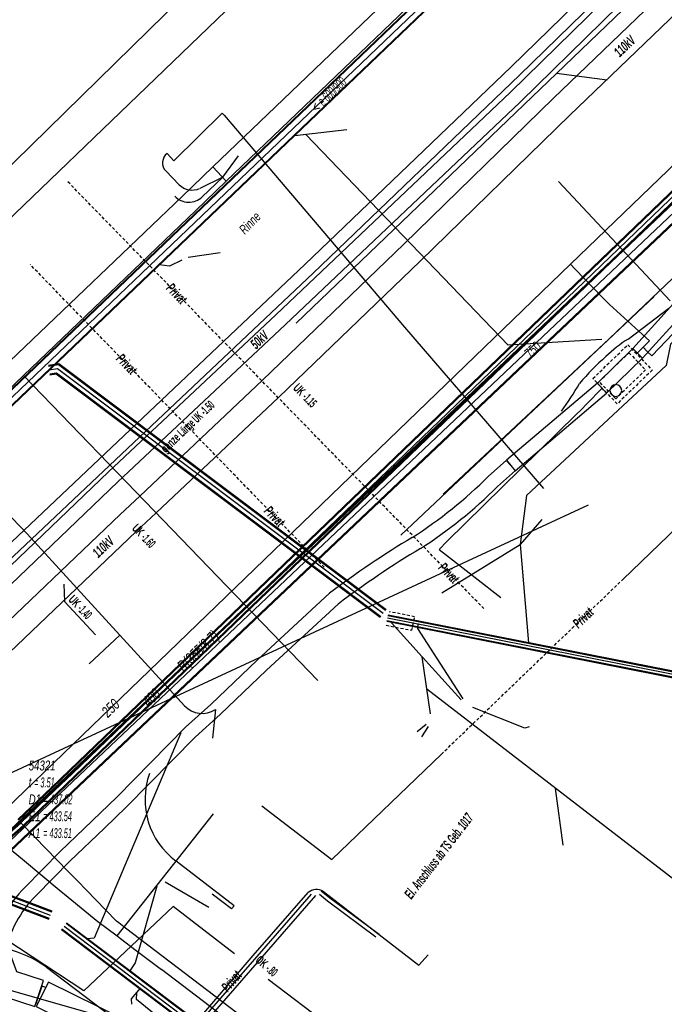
# Model space of a CAD drawing. Header units: metres. Extents: x 2695563 to 2696938, y 1260544 to 1262032.
# Tile 137 of 256: x 2696061 to 2696094, y 1261323 to 1261373. Entities that reach past the tile are written whole.
import ezdxf

# ---------------------------------------------------------------- set-up
doc = ezdxf.new("R2010")
doc.units = ezdxf.units.M
doc.linetypes.add('AUSGEZOGEN', pattern=[0])
doc.linetypes.add('STRICHLINIE2_S3', pattern=[0.25, 0.15, -0.1])
for name, color, linetype in [('AW_LK_ Haltung Text', 7, 'AUSGEZOGEN'), ('AW_LK_Haltung', 24, 'AUSGEZOGEN'), ('AW_LK_Normschacht Text', 24, 'AUSGEZOGEN'), ('AW_LK_Schacht Detaillinie', 24, 'AUSGEZOGEN'), ('EW_Hoehenpunkt_Text', 7, 'AUSGEZOGEN'), ('EW_LK_Bauwerk_FL_Linie_Punkt', 1, 'AUSGEZOGEN'), ('EW_LK_Bezugslinie', 1, 'AUSGEZOGEN'), ('EW_LK_Freitext_Text', 1, 'AUSGEZOGEN'), ('EW_LK_Trasseabs', 1, 'AUSGEZOGEN'), ('EW_LK_Trasseabs_Text', 1, 'AUSGEZOGEN'), ('EW_LK_Trasserand', 1, 'AUSGEZOGEN'), ('FM_LK_SW_TRASSEKANTE', 94, 'AUSGEZOGEN'), ('FM_LK_SW_TRASSEKANTE_TEXT', 94, 'AUSGEZOGEN'), ('GA_LK_Leitung', 32, 'AUSGEZOGEN'), ('GA_LK_Leitung_Text', 32, 'AUSGEZOGEN'), ('TV_LK_LEITUNG', 92, 'AUSGEZOGEN'), ('WA_LK_Bauwerk_Linie', 171, 'AUSGEZOGEN'), ('WA_LK_Leitung', 171, 'AUSGEZOGEN'), ('WA_LK_Leitung_Text', 171, 'AUSGEZOGEN')]:
    doc.layers.add(name, color=color, linetype=linetype)
doc.styles.add('ARIAL', font='arial.ttf')
doc.styles.add('ARIALNARROW', font='ARIALN.TTF')
pattern_1 = [(0, (2703955, 1269100), (4050, 4050), [4050, -4050]), (90, (2703955, 1269100), (-4050, 4050), [4050, -4050])]
pattern_2 = [(0, (2708005, 1273150), (6075, 6075), [6075, -6075]), (90, (2708005, 1273150), (-6075, 6075), [6075, -6075])]

# ---------------------------------------------------------------- blocks, each defined once
blk = doc.blocks.new('COMPLEXOBJECT_1574')
at = {"layer": 'WA_LK_Bauwerk_Linie', "color": 7, "linetype": 'AUSGEZOGEN', "transparency": 33554687}
for start, end in [(90, 270), (270, 90)]:
    blk.add_arc((6090.918, 11354.208), 0.3, start, end, dxfattribs=at)
blk = doc.blocks.new('COMPLEXOBJECT_1715')
at = {"layer": 'EW_LK_Trasserand', "color": 1, "linetype": 'AUSGEZOGEN', "transparency": 33554687}
blk.add_line((6059.104, 11325.7), (6059.769, 11325.481), dxfattribs=at)
for points in [[(6084.881, 11349.302), (6085.794, 11350.122), (6085.326, 11350.642), (6084.428, 11349.835)], [(6076.317, 11343.863), (6072.623, 11340.448), (6070.254, 11338.182), (6068.972, 11337.027), (6065.461, 11333.457), (6063.799, 11331.864), (6062.573, 11330.688), (6060.774, 11328.853)], [(6061.344, 11328.435), (6063.065, 11330.19), (6064.811, 11331.864), (6065.953, 11332.958), (6069.457, 11336.521), (6070.73, 11337.669), (6073.103, 11339.938), (6076.753, 11343.312)]]:
    blk.add_lwpolyline(points, dxfattribs=at)
for centre, radius, start, end in [((6067.716, 11366.667), 23.719, 302.7062, 314.7961), ((6068.027, 11366.264), 23.911, 302.7083, 314.8171), ((6105.075, 11305.802), 47.704, 120.9629, 127.0735), ((6105.417, 11305.375), 47.548, 120.9719, 127.0738), ((6065.127, 11324.529), 6.136, 135.1898, 168.9939), ((6065.274, 11324.443), 5.602, 134.5492, 169.3199)]:
    blk.add_arc(centre, radius, start, end, dxfattribs=at)
blk = doc.blocks.new('COMPLEXOBJECT_1925')
at = {"layer": 'EW_LK_Trasseabs', "color": 1, "linetype": 'AUSGEZOGEN', "transparency": 33554687}
blk.add_line((6091.544, 11356.832), (6093.614, 11358.41), dxfattribs=at)
for centre, radius, start, end in [((6095.357, 11350.846), 7.097, 122.4949, 134.1544), ((6098.028, 11347.16), 11.621, 130.9419, 140.4468), ((6073.065, 11363.952), 18.555, 324.3865, 329.5914)]:
    blk.add_arc(centre, radius, start, end, dxfattribs=at)
blk = doc.blocks.new('COMPLEXOBJECT_1928')
at = {"layer": 'EW_LK_Trasseabs', "color": 1, "linetype": 'AUSGEZOGEN', "transparency": 33554687}
blk.add_line((6071.451, 11327.908), (6068.492, 11330.196), dxfattribs=at)
blk.add_arc((6070.798, 11333.336), 3.896, 160.1675, 233.711, dxfattribs=at)
blk = doc.blocks.new('COMPLEXOBJECT_1941')
at = {"layer": 'EW_LK_Trasseabs', "color": 1, "linetype": 'AUSGEZOGEN', "transparency": 33554687}
blk.add_line((6070.87, 11365.089), (6069.826, 11364.087), dxfattribs=at)
blk.add_arc((6069.14, 11364.804), 0.993, 223.2626, 313.729, dxfattribs=at)
blk = doc.blocks.new('COMPLEXOBJECT_1942')
at = {"layer": 'EW_LK_Trasseabs', "color": 1, "linetype": 'AUSGEZOGEN', "transparency": 33554687}
blk.add_line((6068.651, 11364.704), (6067.964, 11365.405), dxfattribs=at)
for centre, radius, start, end in [((6068.409, 11365.825), 0.612, 128.3149, 223.2968), ((6069.303, 11365.339), 0.91, 224.1997, 295.2003)]:
    blk.add_arc(centre, radius, start, end, dxfattribs=at)
blk = doc.blocks.new('COMPLEXOBJECT_2761')
at = {"layer": 'FM_LK_SW_TRASSEKANTE', "color": 94, "linetype": 'AUSGEZOGEN', "transparency": 33554687}
blk.add_lwpolyline([(6061.878, 11324.781), (6125.024, 11276.855), (6144.716, 11261.91), (6172.175, 11240.573), (6174.099, 11239.79), (6179.632, 11235.501), (6182.935, 11231.89), (6188.544, 11226.288)], dxfattribs=at)
blk.add_arc((6058.414, 11319.897), 5.988, 54.6541, 138.2371, dxfattribs=at)

msp = doc.modelspace()

# ---------------------------------------------------------------- hatches: boundary and pattern name
at = {"layer": 'EW_LK_Bauwerk_FL_Linie_Punkt', "lineweight": 18, "transparency": 33554687}
h = msp.add_hatch(dxfattribs=at)
h.set_pattern_fill('MUSTER', color=1, scale=4050, style=0, pattern_type=2)
h.set_pattern_definition(pattern_1)
h.paths.add_polyline_path([(2696057.477, 1261323.418), (2696058.731, 1261323.005), (2696060.042, 1261323.31), (2696062.255, 1261322.58), (2696062.693, 1261323.91), (2696061.336, 1261324.357), (2696061.033, 1261325.194), (2696059.875, 1261325.576), (2696058.943, 1261325.146), (2696058.134, 1261325.413), (2696057.774, 1261324.321)], flags=0)
h = msp.add_hatch(dxfattribs=at)
h.set_pattern_fill('MUSTER', color=1, scale=4050, style=0, pattern_type=2)
h.set_pattern_definition(pattern_1)
h.paths.add_polyline_path([(2696062.945, 1261323.83), (2696062.323, 1261322.591), (2696063.58, 1261321.96), (2696063.299, 1261321.399), (2696064.374, 1261320.827), (2696064.669, 1261321.415), (2696066.14, 1261320.677), (2696066.81, 1261321.918)], flags=0)
at = {"layer": 'EW_LK_Trasserand', "lineweight": 18, "transparency": 33554687}
h = msp.add_hatch(dxfattribs=at)
h.set_pattern_fill('MUSTER', color=1, scale=6075, style=0, pattern_type=2)
h.set_pattern_definition(pattern_2)
h.paths.add_polyline_path([(2696091.574, 1261384.845), (2696091.244, 1261384.527), (2696090.524, 1261383.831), (2696071.327, 1261365.424), (2696072.019, 1261364.702), (2696091.218, 1261383.111), (2696091.938, 1261383.808), (2696092.241, 1261384.099)], flags=0)
h = msp.add_hatch(dxfattribs=at)
h.set_pattern_fill('MUSTER', color=1, scale=6075, style=0, pattern_type=2)
h.set_pattern_definition(pattern_2)
h.paths.add_polyline_path([(2696016.311, 1261298.21), (2696026.109, 1261307.637), (2696033.402, 1261314.479), (2696040.582, 1261321.442), (2696060.183, 1261339.918), (2696067.426, 1261346.815), (2696068.442, 1261347.774), (2696074.701, 1261353.677), (2696081.909, 1261360.614), (2696089.549, 1261368.071), (2696096.752, 1261375.005), (2696104.308, 1261382.381), (2696103.456, 1261383.239), (2696095.92, 1261375.869), (2696088.714, 1261368.933), (2696081.074, 1261361.476), (2696073.873, 1261354.545), (2696067.604, 1261348.633), (2696066.6, 1261347.686), (2696059.358, 1261340.789), (2696039.753, 1261322.309), (2696032.573, 1261315.348), (2696025.283, 1261308.507), (2696015.479, 1261299.074)], flags=0)
h = msp.add_hatch(dxfattribs=at)
h.set_pattern_fill('MUSTER', color=1, scale=6075, style=0, pattern_type=2)
h.set_pattern_definition(pattern_2)
h.paths.add_polyline_path([(2696023.8, 1261309.667), (2696061.163, 1261345.558), (2696076.446, 1261360.008), (2696086.972, 1261370.1), (2696098.65, 1261381.501), (2696098.231, 1261381.93), (2696086.555, 1261370.531), (2696076.033, 1261360.442), (2696060.749, 1261345.993), (2696023.384, 1261310.1)], flags=0)
h = msp.add_hatch(dxfattribs=at)
h.set_pattern_fill('MUSTER', color=1, scale=6075, style=0, pattern_type=2)
h.set_pattern_definition(pattern_2)
h.paths.add_polyline_path([(2696024.432, 1261309.018), (2696066.494, 1261349.359), (2696075.025, 1261357.36), (2696087.005, 1261368.728), (2696099.61, 1261381.085), (2696099.12, 1261381.585), (2696086.519, 1261369.232), (2696074.544, 1261357.869), (2696066.012, 1261349.867), (2696023.948, 1261309.523)], flags=0)
h = msp.add_hatch(dxfattribs=at)
h.set_pattern_fill('MUSTER', color=1, scale=6075, style=0, pattern_type=2)
h.set_pattern_definition(pattern_2)
h.paths.add_polyline_path([(2696057.728, 1261351.013), (2696061.667, 1261354.788), (2696070.467, 1261363.196), (2696072.019, 1261364.702), (2696071.327, 1261365.424), (2696069.773, 1261363.916), (2696060.976, 1261355.51), (2696057.036, 1261351.735)], flags=0)
h = msp.add_hatch(dxfattribs=at)
h.set_pattern_fill('MUSTER', color=1, scale=6075, style=0, pattern_type=2)
h.set_pattern_definition(pattern_2)
h.paths.add_polyline_path([(2696093.241, 1261355.668), (2696095.483, 1261358.122), (2696094.987, 1261358.618), (2696092.749, 1261356.166)], flags=0)
h = msp.add_hatch(dxfattribs=at)
h.set_pattern_fill('MUSTER', color=1, scale=6075, style=0, pattern_type=2)
h.set_pattern_definition(pattern_2)
h.paths.add_polyline_path([(2696091.42, 1261353.875), (2696093.241, 1261355.668), (2696092.749, 1261356.166), (2696090.948, 1261354.393)], flags=0)
h = msp.add_hatch(dxfattribs=at)
h.set_pattern_fill('MUSTER', color=1, scale=6075, style=0, pattern_type=2)
h.set_pattern_definition(pattern_2)
h.paths.add_polyline_path([(2696086.756, 1261349.925), (2696091.42, 1261353.875), (2696090.948, 1261354.393), (2696086.304, 1261350.459)], flags=0)
h = msp.add_hatch(dxfattribs=at)
h.set_pattern_fill('MUSTER', color=1, scale=6075, style=0, pattern_type=2)
h.set_pattern_definition(pattern_2)
h.paths.add_polyline_path([(2696060.739, 1261325.291), (2696060.76, 1261325.399), (2696060.784, 1261325.506), (2696060.809, 1261325.612), (2696060.837, 1261325.718), (2696060.867, 1261325.824), (2696060.899, 1261325.929), (2696060.932, 1261326.033), (2696060.968, 1261326.137), (2696061.006, 1261326.24), (2696061.046, 1261326.342), (2696061.088, 1261326.443), (2696061.132, 1261326.544), (2696061.178, 1261326.643), (2696061.225, 1261326.742), (2696061.275, 1261326.84), (2696061.327, 1261326.937), (2696061.38, 1261327.032), (2696061.436, 1261327.127), (2696061.493, 1261327.221), (2696061.552, 1261327.313), (2696061.613, 1261327.404), (2696061.675, 1261327.494), (2696061.739, 1261327.583), (2696061.805, 1261327.671), (2696061.873, 1261327.757), (2696061.943, 1261327.842), (2696062.014, 1261327.925), (2696062.086, 1261328.007), (2696062.161, 1261328.088), (2696062.237, 1261328.167), (2696062.314, 1261328.245), (2696064.035, 1261330), (2696065.781, 1261331.674), (2696066.923, 1261332.768), (2696070.427, 1261336.331), (2696071.7, 1261337.479), (2696074.073, 1261339.748), (2696077.723, 1261343.122), (2696077.853, 1261343.22), (2696077.984, 1261343.318), (2696078.116, 1261343.415), (2696078.247, 1261343.512), (2696078.379, 1261343.609), (2696078.511, 1261343.705), (2696078.644, 1261343.8), (2696078.776, 1261343.895), (2696078.909, 1261343.99), (2696079.043, 1261344.084), (2696079.177, 1261344.178), (2696079.311, 1261344.271), (2696079.445, 1261344.364), (2696079.58, 1261344.456), (2696079.715, 1261344.548), (2696079.851, 1261344.639), (2696079.986, 1261344.73), (2696080.122, 1261344.821), (2696080.259, 1261344.911), (2696080.395, 1261345), (2696080.532, 1261345.089), (2696080.669, 1261345.178), (2696080.807, 1261345.266), (2696080.945, 1261345.354), (2696081.083, 1261345.441), (2696081.221, 1261345.528), (2696081.36, 1261345.614), (2696081.499, 1261345.7), (2696081.638, 1261345.785), (2696081.778, 1261345.87), (2696081.918, 1261345.954), (2696082.055, 1261346.043), (2696082.191, 1261346.132), (2696082.327, 1261346.222), (2696082.462, 1261346.314), (2696082.596, 1261346.406), (2696082.73, 1261346.499), (2696082.863, 1261346.593), (2696082.996, 1261346.688), (2696083.127, 1261346.784), (2696083.259, 1261346.881), (2696083.389, 1261346.979), (2696083.519, 1261347.077), (2696083.648, 1261347.177), (2696083.777, 1261347.277), (2696083.904, 1261347.378), (2696084.031, 1261347.48), (2696084.158, 1261347.583), (2696084.284, 1261347.687), (2696084.409, 1261347.791), (2696084.533, 1261347.897), (2696084.656, 1261348.003), (2696084.779, 1261348.11), (2696084.901, 1261348.218), (2696085.023, 1261348.327), (2696085.143, 1261348.437), (2696085.263, 1261348.547), (2696085.382, 1261348.659), (2696085.501, 1261348.771), (2696085.618, 1261348.884), (2696085.735, 1261348.997), (2696085.851, 1261349.112), (2696086.764, 1261349.932), (2696086.296, 1261350.452), (2696085.398, 1261349.645), (2696085.283, 1261349.532), (2696085.167, 1261349.419), (2696085.051, 1261349.307), (2696084.934, 1261349.196), (2696084.816, 1261349.086), (2696084.697, 1261348.977), (2696084.577, 1261348.868), (2696084.457, 1261348.76), (2696084.336, 1261348.653), (2696084.215, 1261348.547), (2696084.092, 1261348.442), (2696083.969, 1261348.338), (2696083.845, 1261348.234), (2696083.721, 1261348.131), (2696083.595, 1261348.029), (2696083.47, 1261347.928), (2696083.343, 1261347.828), (2696083.216, 1261347.729), (2696083.088, 1261347.63), (2696082.959, 1261347.533), (2696082.83, 1261347.436), (2696082.7, 1261347.34), (2696082.569, 1261347.245), (2696082.438, 1261347.151), (2696082.306, 1261347.058), (2696082.174, 1261346.966), (2696082.041, 1261346.874), (2696081.907, 1261346.784), (2696081.773, 1261346.694), (2696081.638, 1261346.606), (2696081.502, 1261346.518), (2696081.361, 1261346.433), (2696081.221, 1261346.348), (2696081.081, 1261346.263), (2696080.941, 1261346.176), (2696080.802, 1261346.09), (2696080.663, 1261346.003), (2696080.524, 1261345.915), (2696080.386, 1261345.827), (2696080.247, 1261345.739), (2696080.109, 1261345.65), (2696079.972, 1261345.56), (2696079.835, 1261345.47), (2696079.698, 1261345.38), (2696079.561, 1261345.289), (2696079.425, 1261345.198), (2696079.289, 1261345.106), (2696079.153, 1261345.013), (2696079.017, 1261344.921), (2696078.882, 1261344.827), (2696078.748, 1261344.734), (2696078.613, 1261344.64), (2696078.479, 1261344.545), (2696078.345, 1261344.45), (2696078.212, 1261344.354), (2696078.079, 1261344.258), (2696077.946, 1261344.162), (2696077.813, 1261344.065), (2696077.681, 1261343.968), (2696077.55, 1261343.87), (2696077.418, 1261343.772), (2696077.287, 1261343.673), (2696073.593, 1261340.258), (2696071.224, 1261337.992), (2696069.942, 1261336.837), (2696066.431, 1261333.267), (2696064.769, 1261331.674), (2696063.543, 1261330.498), (2696061.744, 1261328.663), (2696061.662, 1261328.579), (2696061.583, 1261328.494), (2696061.504, 1261328.408), (2696061.428, 1261328.319), (2696061.353, 1261328.23), (2696061.28, 1261328.139), (2696061.208, 1261328.046), (2696061.138, 1261327.953), (2696061.071, 1261327.858), (2696061.005, 1261327.761), (2696060.94, 1261327.664), (2696060.878, 1261327.565), (2696060.818, 1261327.465), (2696060.759, 1261327.364), (2696060.702, 1261327.262), (2696060.648, 1261327.159), (2696060.595, 1261327.055), (2696060.544, 1261326.949), (2696060.496, 1261326.843), (2696060.449, 1261326.736), (2696060.404, 1261326.628), (2696060.362, 1261326.52), (2696060.321, 1261326.41), (2696060.283, 1261326.3), (2696060.247, 1261326.189), (2696060.213, 1261326.077), (2696060.181, 1261325.965), (2696060.151, 1261325.852), (2696060.123, 1261325.738), (2696060.097, 1261325.624), (2696060.074, 1261325.51)], flags=0)
h = msp.add_hatch(dxfattribs=at)
h.set_pattern_fill('MUSTER', color=1, scale=6075, style=0, pattern_type=2)
h.set_pattern_definition(pattern_2)
h.paths.add_polyline_path([(2696062.81, 1261323.561), (2696062.605, 1261323.631), (2696062.316, 1261322.779), (2696062.402, 1261322.747)], flags=0)

# ---------------------------------------------------------------- linework, layer by layer
at = {"layer": 'AW_LK_Haltung', "linetype": 'AUSGEZOGEN', "transparency": 33554687}
for p, q in [((2696093.852, 1261385.447), (2696055.479, 1261348.761)), ((2696093.866, 1261385.432), (2696055.494, 1261348.747)), ((2696093.88, 1261385.417), (2696055.509, 1261348.734)), ((2696094.266, 1261385.013), (2696055.917, 1261348.35)), ((2696094.28, 1261384.998), (2696055.932, 1261348.337)), ((2696094.294, 1261384.983), (2696055.947, 1261348.323)), ((2696063.474, 1261355.375), (2696062.944, 1261355.293)), ((2696063.468, 1261355.351), (2696062.948, 1261355.27)), ((2696063.462, 1261355.327), (2696062.951, 1261355.248)), ((2696080.146, 1261342.793), (2696063.462, 1261355.327)), ((2696080.159, 1261342.811), (2696063.468, 1261355.351)), ((2696080.173, 1261342.829), (2696063.474, 1261355.375)), ((2696063.356, 1261354.901), (2696063.013, 1261354.848)), ((2696063.35, 1261354.877), (2696063.016, 1261354.826)), ((2696063.344, 1261354.853), (2696063.02, 1261354.803)), ((2696079.875, 1261342.433), (2696063.344, 1261354.853)), ((2696079.889, 1261342.451), (2696063.35, 1261354.877)), ((2696079.902, 1261342.469), (2696063.356, 1261354.901)), ((2696102.413, 1261338.155), (2696080.264, 1261342.522)), ((2696102.417, 1261338.174), (2696080.268, 1261342.541)), ((2696102.421, 1261338.194), (2696080.272, 1261342.561)), ((2696102.355, 1261337.86), (2696080.206, 1261342.227)), ((2696102.359, 1261337.88), (2696080.21, 1261342.247)), ((2696102.363, 1261337.899), (2696080.214, 1261342.266)), ((2696062.98, 1261327.033), (2696045.946, 1261333.469)), ((2696062.987, 1261327.052), (2696045.953, 1261333.488)), ((2696062.994, 1261327.071), (2696045.96, 1261333.507)), ((2696063.122, 1261327.407), (2696046.088, 1261333.843)), ((2696063.129, 1261327.426), (2696046.095, 1261333.862)), ((2696063.136, 1261327.445), (2696046.102, 1261333.881)), ((2696106.047, 1261294.478), (2696063.609, 1261326.495)), ((2696106.059, 1261294.494), (2696063.621, 1261326.511)), ((2696106.071, 1261294.51), (2696063.633, 1261326.527)), ((2696106.287, 1261294.798), (2696063.849, 1261326.815)), ((2696106.299, 1261294.814), (2696063.861, 1261326.831)), ((2696106.311, 1261294.83), (2696063.873, 1261326.847))]:
    msp.add_line(p, q, dxfattribs=at)
at = {"layer": 'AW_LK_Haltung', "color": 255, "transparency": 33554687}
for p, q in [((2696094.073, 1261385.215), (2696055.713, 1261348.542)), ((2696063.409, 1261355.114), (2696062.982, 1261355.048)), ((2696080.024, 1261342.631), (2696063.409, 1261355.114)), ((2696102.388, 1261338.027), (2696080.239, 1261342.394)), ((2696063.058, 1261327.239), (2696046.024, 1261333.675)), ((2696106.179, 1261294.654), (2696063.741, 1261326.671))]:
    msp.add_line(p, q, dxfattribs=at)
at = {"layer": 'AW_LK_Haltung', "color": 24, "linetype": 'AUSGEZOGEN', "transparency": 33554687}
for p, q in [((2696078.171, 1261367.319), (2696075.516, 1261367.017)), ((2696100.604, 1261365.313), (2696091.546, 1261356.644)), ((2696071.706, 1261361.032), (2696070.075, 1261360.802)), ((2696083.087, 1261348.734), (2696091.544, 1261356.645)), ((2696088.118, 1261347.442), (2696087.006, 1261346.163)), ((2696083.017, 1261343.686), (2696087.014, 1261346.163)), ((2696087.009, 1261346.16), (2696087.427, 1261341.149)), ((2696083.998, 1261338.234), (2696082.035, 1261340.405)), ((2696117.395, 1261311.658), (2696082.256, 1261338.78)), ((2696081.762, 1261336.619), (2696082.221, 1261336.988)), ((2696081.987, 1261336.349), (2696082.326, 1261336.878)), ((2696089.208, 1261330.824), (2696088.817, 1261333.718)), ((2696071.122, 1261327.644), (2696068.903, 1261328.924))]:
    msp.add_line(p, q, dxfattribs=at)
for points in [[(2696110.514, 1261371.679), (2696094.674, 1261356.38), (2696094.457, 1261355.299), (2696087.339, 1261348.652), (2696087.008, 1261346.166)], [(2696091.166, 1261356.615), (2696086.391, 1261356.328), (2696076.073, 1261367.08), (2696075.512, 1261367.01)], [(2696069.754, 1261360.67), (2696069.128, 1261360.364), (2696068.62, 1261360.434)], [(2696082.441, 1261337.52), (2696082.01, 1261340.424), (2696080.453, 1261342.158)], [(2696081.782, 1261342.132), (2696081.772, 1261341.876), (2696084.088, 1261338.281)], [(2696087.471, 1261336.865), (2696087.255, 1261336.783), (2696084.602, 1261337.836)], [(2696069.708, 1261336.554), (2696065.286, 1261326.073), (2696064.898, 1261326.035)], [(2696068.473, 1261328.723), (2696067.364, 1261324.808), (2696067.092, 1261324.4)], [(2696067.194, 1261322.71), (2696067.187, 1261322.972), (2696067.648, 1261323.516)], [(2696071.38, 1261319.724), (2696067.435, 1261322.949), (2696067.461, 1261323.279)]]:
    msp.add_lwpolyline(points, dxfattribs=at)
at = {"layer": 'AW_LK_Schacht Detaillinie', "color": 24, "linetype": 'STRICHLINIE2_S3', "transparency": 33554687}
msp.add_lwpolyline([(2696080.172, 1261342.041), (2696081.487, 1261341.781), (2696081.627, 1261342.477), (2696080.342, 1261342.726)], dxfattribs=at)
at = {"layer": 'EW_LK_Bauwerk_FL_Linie_Punkt', "color": 1, "linetype": 'AUSGEZOGEN', "transparency": 33554687}
for p, q in [((2696081.117, 1261357.252), (2696088.195, 1261349.01)), ((2696060.667, 1261334.335), (2696090.498, 1261348.177))]:
    msp.add_line(p, q, dxfattribs=at)
for points in [[(2696057.477, 1261323.418), (2696058.731, 1261323.005), (2696060.042, 1261323.31), (2696062.255, 1261322.58), (2696062.693, 1261323.91), (2696061.336, 1261324.357), (2696061.033, 1261325.194), (2696059.875, 1261325.576), (2696058.943, 1261325.146), (2696058.134, 1261325.413), (2696057.774, 1261324.321), (2696057.477, 1261323.418)], [(2696062.945, 1261323.83), (2696062.323, 1261322.591), (2696063.58, 1261321.96), (2696063.299, 1261321.399), (2696064.374, 1261320.827), (2696064.669, 1261321.415), (2696066.14, 1261320.677), (2696066.81, 1261321.918), (2696062.945, 1261323.83)]]:
    msp.add_lwpolyline(points, close=True, dxfattribs=at)
at = {"layer": 'EW_LK_Bezugslinie', "color": 7, "linetype": 'AUSGEZOGEN', "transparency": 33554687}
msp.add_lwpolyline([(2696063.737, 1261344.13), (2696063.767, 1261343.252), (2696065.351, 1261341.555)], dxfattribs=at)
at = {"layer": 'EW_LK_Trasseabs', "color": 1, "linetype": 'AUSGEZOGEN', "transparency": 33554687}
for p, q in [((2696075.578, 1261357.444), (2696088.868, 1261370.188)), ((2696091.453, 1261369.848), (2696088.868, 1261370.188)), ((2696069.348, 1261365.739), (2696071.807, 1261368.169)), ((2696071.807, 1261368.169), (2696071.905, 1261368.07)), ((2696071.905, 1261368.07), (2696081.117, 1261357.252)), ((2696069, 1261366.115), (2696069.348, 1261365.739)), ((2696071.84, 1261364.899), (2696072.645, 1261365.995)), ((2696071.84, 1261364.899), (2696070.661, 1261364.325)), ((2696094.652, 1261358.59), (2696088.969, 1261364.675)), ((2696080.916, 1261346.642), (2696093.851, 1261358.82)), ((2696066.477, 1261349.813), (2696061.669, 1261354.789)), ((2696076.691, 1261339.214), (2696066.477, 1261349.813)), ((2696092.241, 1261344.376), (2696097.899, 1261349.827)), ((2696065.027, 1261340.079), (2696066.585, 1261341.54)), ((2696069.889, 1261337.934), (2696066.585, 1261341.54)), ((2696071.462, 1261337.736), (2696071.308, 1261336.275)), ((2696077.405, 1261330.081), (2696082.991, 1261335.463)), ((2696073.824, 1261332.819), (2696077.405, 1261330.081)), ((2696076.971, 1261328.453), (2696081.847, 1261324.693)), ((2696072.287, 1261327.564), (2696071.29, 1261328.325)), ((2696073.393, 1261325.184), (2696076.192, 1261328.399)), ((2696069.307, 1261327.682), (2696064.759, 1261323.384)), ((2696072.433, 1261325.267), (2696069.307, 1261327.682)), ((2696072.421, 1261327.718), (2696072.287, 1261327.564)), ((2696068.35, 1261319.308), (2696073.393, 1261325.184)), ((2696081.847, 1261324.693), (2696082.318, 1261325.217)), ((2696091.103, 1261311.113), (2696074.155, 1261323.971))]:
    msp.add_line(p, q, dxfattribs=at)
at = {"layer": 'EW_LK_Trasseabs', "color": 1, "linetype": 'STRICHLINIE2_S3', "transparency": 33554687}
for p, q in [((2696085.157, 1261342.886), (2696063.879, 1261364.725)), ((2696077.008, 1261344.998), (2696062.013, 1261360.446)), ((2696082.991, 1261335.463), (2696092.241, 1261344.376))]:
    msp.add_line(p, q, dxfattribs=at)
at = {"layer": 'EW_LK_Trasseabs', "color": 1, "linetype": 'AUSGEZOGEN', "transparency": 33554687}
for points in [[(2696088.868, 1261370.188), (2696096.495, 1261377.539), (2696096.347, 1261377.695)], [(2696066.585, 1261341.54), (2696061.856, 1261346.701), (2696057.558, 1261351.178)], [(2696064.759, 1261323.384), (2696060.779, 1261326.013), (2696059.834, 1261326.956)]]:
    msp.add_lwpolyline(points, dxfattribs=at)
for centre, radius, start, end in [((2696070.791, 1261338.757), 1.221, 222.3456, 303.3057), ((2696076.619, 1261327.887), 0.667, 58.1178, 129.813)]:
    msp.add_arc(centre, radius, start, end, dxfattribs=at)
at = {"layer": 'EW_LK_Trasserand', "color": 1, "linetype": 'AUSGEZOGEN', "transparency": 33554687}
for points in [[(2696091.574, 1261384.845), (2696091.244, 1261384.527), (2696090.524, 1261383.831), (2696071.327, 1261365.424), (2696072.019, 1261364.702), (2696091.218, 1261383.111), (2696091.938, 1261383.808), (2696092.241, 1261384.099), (2696091.574, 1261384.845)], [(2696023.8, 1261309.667), (2696061.163, 1261345.558), (2696076.446, 1261360.008), (2696086.972, 1261370.1), (2696098.65, 1261381.501), (2696098.231, 1261381.93), (2696086.555, 1261370.531), (2696076.033, 1261360.442), (2696060.749, 1261345.993), (2696023.384, 1261310.1), (2696023.8, 1261309.667)], [(2696024.432, 1261309.018), (2696066.494, 1261349.359), (2696075.025, 1261357.36), (2696087.005, 1261368.728), (2696099.61, 1261381.085), (2696099.12, 1261381.585), (2696086.519, 1261369.232), (2696074.544, 1261357.869), (2696066.012, 1261349.867), (2696023.948, 1261309.523), (2696024.432, 1261309.018)], [(2696057.728, 1261351.013), (2696061.667, 1261354.788), (2696070.467, 1261363.196), (2696072.019, 1261364.702), (2696071.327, 1261365.424), (2696069.773, 1261363.916), (2696060.976, 1261355.51), (2696057.036, 1261351.735), (2696057.728, 1261351.013)], [(2696093.241, 1261355.668), (2696095.483, 1261358.122), (2696094.987, 1261358.618), (2696092.749, 1261356.166), (2696093.241, 1261355.668)], [(2696091.42, 1261353.875), (2696093.241, 1261355.668), (2696092.749, 1261356.166), (2696090.948, 1261354.393), (2696091.42, 1261353.875)], [(2696086.756, 1261349.925), (2696091.42, 1261353.875), (2696090.948, 1261354.393), (2696086.304, 1261350.459), (2696086.756, 1261349.925)], [(2696062.81, 1261323.561), (2696062.605, 1261323.631), (2696062.316, 1261322.779), (2696062.402, 1261322.747), (2696062.81, 1261323.561)]]:
    msp.add_lwpolyline(points, close=True, dxfattribs=at)
msp.add_lwpolyline([(2696040.582, 1261321.442), (2696060.183, 1261339.918), (2696067.426, 1261346.815), (2696068.442, 1261347.774), (2696074.701, 1261353.677), (2696081.909, 1261360.614), (2696089.549, 1261368.071), (2696096.752, 1261375.005), (2696104.308, 1261382.381), (2696103.456, 1261383.239), (2696095.92, 1261375.869), (2696088.714, 1261368.933), (2696081.074, 1261361.476), (2696073.873, 1261354.545), (2696067.604, 1261348.633), (2696066.6, 1261347.686), (2696059.358, 1261340.789), (2696039.753, 1261322.309)], dxfattribs=at)
at = {"layer": 'FM_LK_SW_TRASSEKANTE', "linetype": 'AUSGEZOGEN', "transparency": 33554687}
for p, q in [((2696109.584, 1261377.621), (2696052.689, 1261323.736)), ((2696109.601, 1261377.602), (2696052.706, 1261323.717)), ((2696109.619, 1261377.584), (2696052.724, 1261323.699)), ((2696110.099, 1261377.076), (2696053.204, 1261323.191)), ((2696110.117, 1261377.058), (2696053.222, 1261323.173)), ((2696110.134, 1261377.039), (2696053.239, 1261323.154))]:
    msp.add_line(p, q, dxfattribs=at)
at = {"layer": 'FM_LK_SW_TRASSEKANTE', "color": 255, "transparency": 33554687}
msp.add_line((2696109.859, 1261377.33), (2696052.964, 1261323.445), dxfattribs=at)
at = {"layer": 'FM_LK_SW_TRASSEKANTE', "color": 94, "linetype": 'AUSGEZOGEN', "transparency": 33554687}
for p, q in [((2696054.456, 1261359.075), (2696073.03, 1261377.264)), ((2696065.355, 1261315.696), (2696076.369, 1261328.322)), ((2696065.47, 1261315.5), (2696076.585, 1261328.243))]:
    msp.add_line(p, q, dxfattribs=at)
for points in [[(2696048.98, 1261352.898), (2696051.346, 1261353.532), (2696076.934, 1261378.15)], [(2696076.866, 1261328.481), (2696077.3, 1261328.138), (2696079.812, 1261326.275)], [(2696076.772, 1261328.319), (2696077.181, 1261327.977), (2696079.651, 1261326.146)]]:
    msp.add_lwpolyline(points, dxfattribs=at)
at = {"layer": 'GA_LK_Leitung', "linetype": 'AUSGEZOGEN', "transparency": 33554687}
for p, q in [((2696064.016, 1261334.64), (2696162.975, 1261429.751)), ((2696064.034, 1261334.622), (2696162.992, 1261429.733)), ((2696064.051, 1261334.604), (2696163.01, 1261429.715)), ((2696064.293, 1261334.352), (2696163.252, 1261429.463)), ((2696064.31, 1261334.334), (2696163.27, 1261429.445)), ((2696064.328, 1261334.316), (2696163.287, 1261429.427)), ((2696063.102, 1261333.766), (2696064.016, 1261334.64)), ((2696063.12, 1261333.748), (2696064.034, 1261334.622)), ((2696063.137, 1261333.729), (2696064.051, 1261334.604)), ((2696063.379, 1261333.477), (2696064.293, 1261334.352)), ((2696063.396, 1261333.458), (2696064.31, 1261334.334)), ((2696063.414, 1261333.44), (2696064.328, 1261334.316)), ((2696061.388, 1261332.126), (2696063.102, 1261333.766)), ((2696061.404, 1261332.107), (2696063.12, 1261333.748)), ((2696061.421, 1261332.089), (2696063.137, 1261333.729)), ((2696061.659, 1261331.831), (2696063.379, 1261333.477)), ((2696061.676, 1261331.813), (2696063.396, 1261333.458)), ((2696061.692, 1261331.794), (2696063.414, 1261333.44)), ((2696060.946, 1261331.199), (2696061.659, 1261331.831)), ((2696060.963, 1261331.18), (2696061.676, 1261331.813)), ((2696060.979, 1261331.162), (2696061.692, 1261331.794))]:
    msp.add_line(p, q, dxfattribs=at)
at = {"layer": 'GA_LK_Leitung', "color": 255, "linetype": 'AUSGEZOGEN', "transparency": 33554687}
for p, q in [((2696064.172, 1261334.478), (2696163.131, 1261429.589)), ((2696063.258, 1261333.603), (2696064.172, 1261334.478)), ((2696061.54, 1261331.96), (2696063.258, 1261333.603)), ((2696060.83, 1261331.33), (2696061.54, 1261331.96))]:
    msp.add_line(p, q, dxfattribs=at)
at = {"layer": 'GA_LK_Leitung', "color": 32, "linetype": 'AUSGEZOGEN', "transparency": 33554687}
for points in [[(2696061.54, 1261331.96), (2696062.259, 1261331.22), (2696063.955, 1261329.476), (2696064.404, 1261329.014), (2696064.901, 1261328.502), (2696065.34, 1261328.051), (2696066.42, 1261326.94)], [(2696140.669, 1261270.571), (2696139.034, 1261271.83), (2696126.555, 1261281.274), (2696126.145, 1261281.585), (2696125.582, 1261282.011), (2696124.315, 1261282.97), (2696123.912, 1261283.275), (2696098.704, 1261302.354), (2696066.88, 1261326.59), (2696066.533, 1261326.854), (2696066.42, 1261326.94)]]:
    msp.add_lwpolyline(points, dxfattribs=at)
at = {"layer": 'TV_LK_LEITUNG', "color": 92, "linetype": 'AUSGEZOGEN', "transparency": 33554687}
msp.add_lwpolyline([(2695954.521, 1261432.817), (2695982.78, 1261401.523), (2696040.347, 1261343.241), (2696043.85, 1261339.695), (2696045.936, 1261332.298), (2696055.988, 1261322.246), (2696059.781, 1261323.763), (2696065.092, 1261322.246), (2696142.093, 1261264.021), (2696182.3, 1261233.107), (2696188.748, 1261226.788), (2696191.783, 1261223.814), (2696284.336, 1261154.968), (2696287.921, 1261155.02)], dxfattribs=at)
at = {"layer": 'WA_LK_Bauwerk_Linie', "color": 7, "linetype": 'STRICHLINIE2_S3', "transparency": 33554687}
for points in [[(2696090.718, 1261354.625), (2696092.501, 1261356.348), (2696093.745, 1261355.061), (2696091.962, 1261353.338), (2696090.718, 1261354.625)], [(2696091.033, 1261354.472), (2696092.557, 1261355.944), (2696093.405, 1261355.067), (2696091.881, 1261353.594), (2696091.033, 1261354.472)]]:
    msp.add_lwpolyline(points, close=True, dxfattribs=at)
at = {"layer": 'WA_LK_Leitung', "color": 7, "linetype": 'AUSGEZOGEN', "transparency": 33554687}
msp.add_line((2696066.449, 1261326.186), (2696071.36, 1261332.413), dxfattribs=at)
for points in [[(2696089.573, 1261360.458), (2696104.045, 1261374.399), (2696109.331, 1261379.523)], [(2696059.744, 1261331.671), (2696060.773, 1261332.664), (2696089.573, 1261360.458)], [(2696089.573, 1261360.458), (2696089.816, 1261360.206), (2696091.205, 1261358.767), (2696091.559, 1261358.4)], [(2696091.559, 1261358.4), (2696093.434, 1261356.7), (2696093.601, 1261356.548), (2696093.474, 1261356.42), (2696093.275, 1261356.219), (2696092.946, 1261355.888)], [(2696093.275, 1261356.219), (2696093.493, 1261356.014), (2696093.732, 1261355.79), (2696095.532, 1261357.668), (2696096.346, 1261356.883)], [(2696091.198, 1261354.128), (2696090.393, 1261353.317), (2696090.129, 1261353.051), (2696089.872, 1261352.799), (2696083.26, 1261346.32), (2696082.87, 1261345.91), (2696083.398, 1261345.499), (2696086.03, 1261343.45)], [(2696059.744, 1261331.671), (2696060.04, 1261331.373), (2696060.5, 1261331.017), (2696060.749, 1261330.824), (2696061.722, 1261330.014), (2696063.497, 1261328.537)], [(2696063.497, 1261328.537), (2696063.946, 1261328.169), (2696065.473, 1261326.918), (2696066.449, 1261326.186), (2696066.624, 1261326.053), (2696067.427, 1261325.446), (2696068.719, 1261324.469)], [(2696152.343, 1261260.85), (2696130.633, 1261277.268), (2696130.458, 1261277.401), (2696129.416, 1261278.195), (2696097.293, 1261302.688), (2696068.719, 1261324.469)]]:
    msp.add_lwpolyline(points, dxfattribs=at)

# ---------------------------------------------------------------- block references
at = {"layer": 'EW_LK_Trasseabs', "color": 1, "linetype": 'AUSGEZOGEN', "lineweight": -3, "transparency": 33554687}
for name in ['COMPLEXOBJECT_1942', 'COMPLEXOBJECT_1941', 'COMPLEXOBJECT_1925', 'COMPLEXOBJECT_1928']:
    msp.add_blockref(name, (2690000.97, 1249999.81), dxfattribs=at)
at = {"layer": 'EW_LK_Trasserand', "color": 1, "linetype": 'AUSGEZOGEN', "lineweight": -3, "transparency": 33554687}
msp.add_blockref('COMPLEXOBJECT_1715', (2690000.97, 1249999.81), dxfattribs=at)
at = {"layer": 'FM_LK_SW_TRASSEKANTE', "color": 94, "linetype": 'AUSGEZOGEN', "lineweight": -3, "transparency": 33554687}
msp.add_blockref('COMPLEXOBJECT_2761', (2690000.97, 1249999.81), dxfattribs=at)
at = {"layer": 'WA_LK_Bauwerk_Linie', "color": 7, "linetype": 'AUSGEZOGEN', "lineweight": -3, "transparency": 33554687}
msp.add_blockref('COMPLEXOBJECT_1574', (2690000.97, 1249999.81), dxfattribs=at)

# ---------------------------------------------------------------- texts
at = {"layer": 'AW_LK_ Haltung Text', "color": 24, "transparency": 33554687, "insert": (2696076.468, 1261368.354), "char_height": 0.55705, "width": 3.10064, "attachment_point": 4, "rotation": 43.9506, "style": 'ARIAL'}
msp.add_mtext('\\A1;{\\fArial|i1|b0;\\H0.557054;\\W0.700000;\\C24;< \\W0.490000;e 600/900}\\P', dxfattribs=at)
at = {"layer": 'AW_LK_Normschacht Text', "color": 24, "transparency": 33554687, "insert": (2696072.798, 1261362.114), "char_height": 0.48109, "width": 1.40982, "attachment_point": 4, "rotation": 46.2519, "style": 'ARIAL'}
msp.add_mtext('\\A1;{\\fArial|i1|b0;\\H0.481092;\\W0.700000;\\C24;Rinne}\\P', dxfattribs=at)
at = {"layer": 'AW_LK_Normschacht Text', "color": 24, "transparency": 33554687, "insert": (2696061.94, 1261335.137), "char_height": 0.50641, "width": 2.83648, "attachment_point": 1, "line_spacing_factor": 1.024096, "style": 'ARIAL'}
msp.add_mtext('\\A1;{\\fArial|i1|b0;\\H0.506413;\\W0.694955;\\C24;54321}\\P{\\fArial|i1|b0;\\H0.505000;\\W0.694955;\\C24;t \\W0.486468;= 3.51}\\P{\\fArial|i1|b0;\\H0.505000;\\W0.694955;\\C24;D1 \\W0.486468;= 437.02}\\P{\\fArial|i1|b0;\\H0.505000;\\W0.694955;\\C24;E1 \\W0.486468;= 433.54}\\P{\\fArial|i1|b0;\\H0.505000;\\W0.694955;\\C24;A1 \\W0.486468;= 433.51}\\P', dxfattribs=at)
at = {"layer": 'EW_Hoehenpunkt_Text', "color": 1, "transparency": 33554687, "char_height": 0.45675, "style": 'ARIALNARROW'}
for s, insert, width, attachment_point, rotation in [('\\A1;{\\fArial Narrow|i0|b1;\\H0.456750;\\W0.700000;\\C1;UK \\W0.490000;-1.15}\\P', (2696075.558, 1261354.265), 1.62272, 4, 313.9056), ('\\A1;{\\fArial Narrow|i0|b1;\\H0.456750;\\W0.700000;\\C1;ganze \\W0.490000;Länge UK -1.50}\\P', (2696069.88, 1261352.342), 3.94171, 2, 43.4997), ('\\A1;{\\fArial Narrow|i0|b1;\\H0.456750;\\W0.700000;\\C1;UK \\W0.490000;-1.60}\\P', (2696067.339, 1261347.102), 1.62484, 4, 313.3224), ('\\A1;{\\fArial Narrow|i0|b1;\\H0.456750;\\W0.700000;\\C1;UK \\W0.490000;-1.40}\\P', (2696064.097, 1261343.468), 1.62484, 4, 313.5978), ('\\A1;{\\fArial Narrow|i0|b1;\\H0.456750;\\W0.700000;\\C1;OK \\W0.490000;-.80}\\P', (2696073.616, 1261325.058), 1.44034, 4, 318.9618)]:
    msp.add_mtext(s, dxfattribs=dict(at, insert=insert, width=width, attachment_point=attachment_point, rotation=rotation))
at = {"layer": 'EW_LK_Freitext_Text', "color": 1, "transparency": 33554687, "insert": (2696081.461, 1261328.02), "char_height": 0.5075, "width": 6.09291, "attachment_point": 7, "rotation": 52.5294, "style": 'ARIALNARROW'}
msp.add_mtext('\\A1;{\\fArial Narrow|i1|b1;\\H0.507500;\\W0.700000;\\C1;El. \\W0.490000;Anschluss ab TS Geb. 1017}\\P', dxfattribs=at)
at = {"layer": 'EW_LK_Trasseabs_Text', "color": 1, "transparency": 33554687, "char_height": 0.5075, "attachment_point": 5, "style": 'ARIALNARROW'}
for s, insert, width, rotation in [('\\A1;{\\fArial Narrow|i1|b1;\\H0.507500;\\W0.700000;\\C1;110kV}\\P', (2696092.343, 1261371.586), 1.34542, 43.9056), ('\\A1;{\\fArial Narrow|i1|b1;\\H0.507500;\\W0.700000;\\C1;Privat}\\P', (2696069.486, 1261358.962), 1.32314, 314.2548), ('\\A1;{\\fArial Narrow|i1|b1;\\H0.507500;\\W0.700000;\\C1;50kV}\\P', (2696073.713, 1261356.602), 1.1278, 43.164), ('\\A1;{\\fArial Narrow|i1|b1;\\H0.507500;\\W0.700000;\\C1;Privat}\\P', (2696066.937, 1261355.365), 1.32314, 314.1486), ('\\A1;{\\fArial Narrow|i1|b1;\\H0.507500;\\W0.700000;\\C1;Privat}\\P', (2696074.479, 1261347.595), 1.32314, 314.1486), ('\\A1;{\\fArial Narrow|i1|b1;\\H0.507500;\\W0.700000;\\C1;110kV}\\P', (2696065.745, 1261346.036), 1.34542, 43.5978), ('\\A1;{\\fArial Narrow|i1|b1;\\H0.507500;\\W0.700000;\\C1;Privat}\\P', (2696083.376, 1261344.706), 1.32314, 314.2548), ('\\A1;{\\fArial Narrow|i1|b1;\\H0.507500;\\W0.700000;\\C1;Privat}\\P', (2696090.22, 1261342.42), 1.32314, 43.9362), ('\\A1;{\\fArial Narrow|i1|b1;\\H0.507500;\\W0.700000;\\C1;Privat}\\P', (2696072.28, 1261323.88), 1.32314, 49.3614)]:
    msp.add_mtext(s, dxfattribs=dict(at, insert=insert, width=width, rotation=rotation))
at = {"layer": 'FM_LK_SW_TRASSEKANTE_TEXT', "color": 94, "transparency": 33554687, "insert": (2696087.606, 1261356.057), "char_height": 0.50638, "width": 1.28184, "attachment_point": 5, "rotation": 42.7509, "style": 'ARIAL'}
msp.add_mtext('\\W0.70; 750 ', dxfattribs=at)
at = {"layer": 'GA_LK_Leitung_Text', "color": 32, "transparency": 33554687, "char_height": 0.55825, "attachment_point": 5, "rotation": 43.8642, "style": 'ARIAL'}
for s, insert, width in [('\\A1;{\\fArial|i1|b0;\\H0.558250;\\W0.700000;\\C32;R(355/8.7)}\\P', (2696070.633, 1261340.68), 2.78825), ('\\A1;{\\fArial|i1|b0;\\H0.558250;\\W0.700000;\\C32;400}\\P', (2696068.202, 1261338.344), 1.11429)]:
    msp.add_mtext(s, dxfattribs=dict(at, insert=insert, width=width))
at = {"layer": 'WA_LK_Leitung_Text', "color": 7, "transparency": 33554687, "insert": (2696066.117, 1261337.814), "char_height": 0.55426, "width": 1.10633, "attachment_point": 5, "rotation": 43.9812, "style": 'ARIAL'}
msp.add_mtext('\\A1;{\\fArial|i1|b0;\\H0.554263;\\W0.700000;\\C7;250}\\P', dxfattribs=at)

doc.saveas('drawing.dxf')
